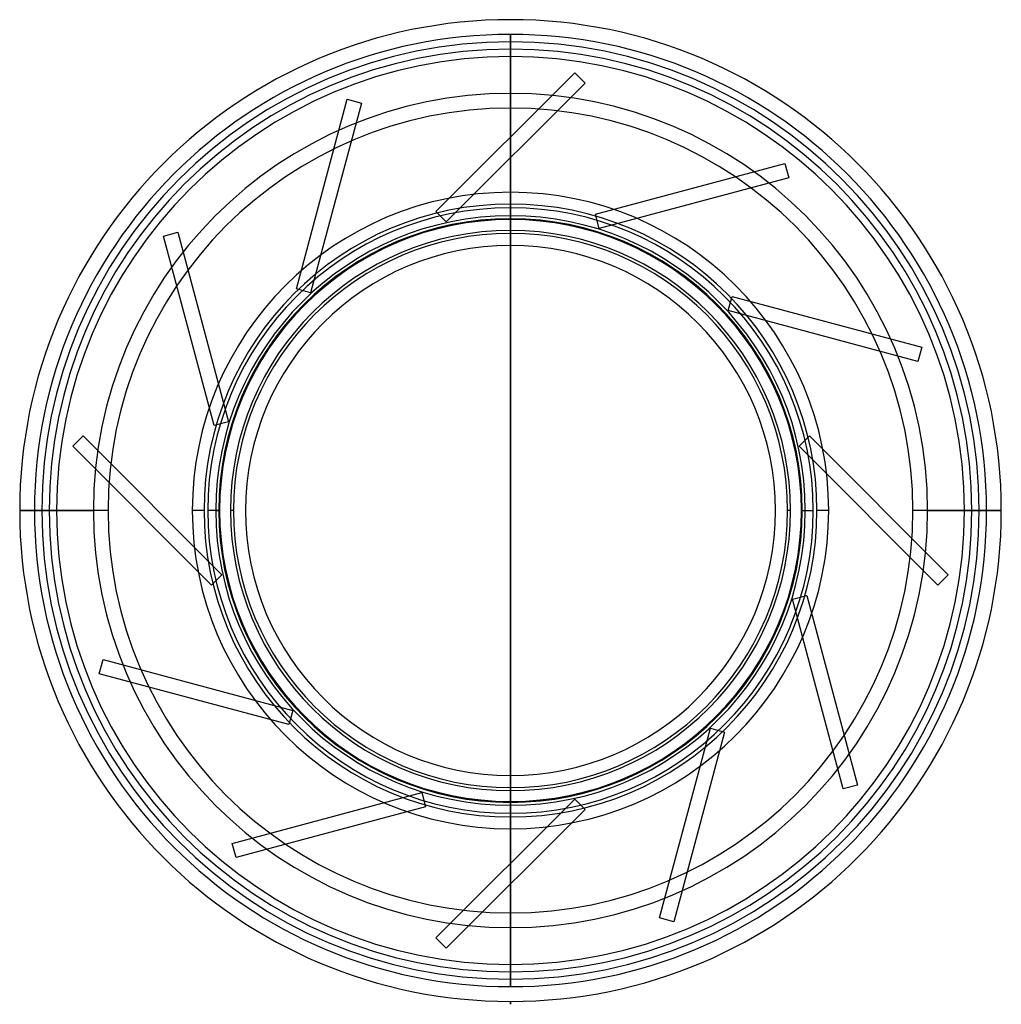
# Model space of a CAD drawing. Header units: millimetres. Extents: x -166 to 166, y -168 to 166.
import ezdxf

# ---------------------------------------------------------------- set-up
doc = ezdxf.new("R2010")
doc.units = ezdxf.units.MM
doc.layers.add('MAIN-1', color=7, linetype='Continuous')
doc.layers.add('MAIN-2', color=7, linetype='Continuous')

msp = doc.modelspace()

# ---------------------------------------------------------------- linework, layer by layer
at = {"layer": 'MAIN-1'}
for p, q in [((0, 100), (0, 159)), ((0, -89.9), (0, 89.9)), ((0, -89.9), (0, 89.9)), ((0, -89.9), (0, 89.9)), ((99, 0), (100, 0)), ((166.5, 0), (159, 0)), ((-159, 0), (-166.5, 0)), ((-100, 0), (-99, 0)), ((0, -159), (0, -100)), ((0, -167.5), (0, -166.5)), ((0, -167.5), (0, -166.5)), ((0, -167.5), (0, -166.5)), ((0, -167.5), (0, -167.5)), ((0, -167.5), (0, -167.5))]:
    msp.add_line(p, q, dxfattribs=at)
for radius, start, end in [(166.5, 90, 180), (166.5, 0, 90), (159, 90, 180), (159, 0, 90), (100, 90, 180), (99, 90, 270), (100, 0, 90), (99, 270, 90), (94, 90, 270), (94, 270, 90), (89.9, 0, 180), (166.5, 180, 270), (159, 180, 270), (100, 180, 270), (89.9, 180, 0), (166.5, 270, 0), (100, 270, 0), (159, 270, 0)]:
    msp.add_arc((0, 0), radius, start, end, dxfattribs=at)
at = {"layer": 'MAIN-2'}
for p, q in [((0, 166.5), (0, 166.5)), ((0, 161.5), (0, 161.5)), ((0, 161.5), (0, 161.5)), ((0, 161.5), (0, 126.74)), ((0, 126.74), (0, 161.5)), ((0, 126.74), (0, 161.5)), ((0, 126.73), (0, 161.5)), ((0, 154), (0, 95)), ((-25.31, 101.42), (21.78, 148.51)), ((21.78, 148.51), (25.31, 144.98)), ((21.78, 148.51), (21.78, 148.51)), ((25.31, 144.98), (-21.78, 97.89)), ((25.31, 144.98), (25.31, 144.98)), ((-72.63, 75.18), (-55.4, 139.51)), ((-50.57, 138.21), (-67.8, 73.88)), ((-55.4, 139.51), (-50.57, 138.21)), ((-55.4, 139.51), (-55.4, 139.51)), ((-50.57, 138.21), (-50.57, 138.21)), ((0, 89.9), (0, 119.67)), ((0, 119.66), (0, -119.66)), ((0, 89.9), (0, 119.66)), ((0, 89.9), (0, 119.66)), ((28.79, 100.49), (93.12, 117.73)), ((93.12, 117.73), (94.41, 112.9)), ((93.12, 117.73), (93.12, 117.73)), ((94.41, 112.9), (30.08, 95.66)), ((94.41, 112.9), (94.41, 112.9)), ((-21.78, 97.89), (-25.31, 101.42)), ((-25.31, 101.42), (-25.31, 101.42)), ((30.08, 95.66), (28.79, 100.49)), ((28.79, 100.49), (28.79, 100.49)), ((-21.78, 97.89), (-21.78, 97.89)), ((0, 99), (0, 99)), ((0, 99), (0, 99)), ((-117.73, 93.12), (-112.9, 94.41)), ((-112.9, 94.41), (-95.66, 30.08)), ((-112.9, 94.41), (-112.9, 94.41)), ((0, 94), (0, 94)), ((0, 94), (0, 94)), ((30.08, 95.66), (30.08, 95.66)), ((-100.49, 28.79), (-117.73, 93.12)), ((-117.73, 93.12), (-117.73, 93.12)), ((-67.8, 73.88), (-72.63, 75.18)), ((-72.63, 75.18), (-72.63, 75.18)), ((-67.8, 73.88), (-67.8, 73.88)), ((73.88, 67.8), (75.18, 72.63)), ((75.18, 72.63), (139.51, 55.4)), ((75.18, 72.63), (75.18, 72.63)), ((138.21, 50.57), (73.88, 67.8)), ((73.88, 67.8), (73.88, 67.8)), ((139.51, 55.4), (138.21, 50.57)), ((139.51, 55.4), (139.51, 55.4)), ((138.21, 50.57), (138.21, 50.57)), ((-95.66, 30.08), (-100.49, 28.79)), ((-95.66, 30.08), (-95.66, 30.08)), ((-100.49, 28.79), (-100.49, 28.79)), ((-148.51, 21.78), (-144.98, 25.31)), ((-144.98, 25.31), (-97.89, -21.78)), ((-144.98, 25.31), (-144.98, 25.31)), ((97.89, 21.78), (101.42, 25.31)), ((101.42, 25.31), (148.51, -21.78)), ((101.42, 25.31), (101.42, 25.31)), ((-101.42, -25.31), (-148.51, 21.78)), ((-148.51, 21.78), (-148.51, 21.78)), ((144.98, -25.31), (97.89, 21.78)), ((97.89, 21.78), (97.89, 21.78)), ((-156.5, 0), (-156.5, 0)), ((-89.9, 0), (-89.9, 0)), ((89.9, 0), (89.9, 0)), ((95, 0), (94, 0)), ((98.7, 0), (102.7, 0)), ((107.95, 0), (103.95, 0)), ((161.5, 0), (136.5, 0)), ((141.5, 0), (166.5, 0)), ((154, 0), (161.5, 0)), ((156.5, 0), (156.5, 0)), ((-166.5, 0), (-141.5, 0)), ((-136.5, 0), (-161.5, 0)), ((-161.5, 0), (-154, 0)), ((-156.5, 0), (-156.5, 0)), ((-103.95, 0), (-107.95, 0)), ((-98.7, 0), (-102.7, 0)), ((-94, 0), (-95, 0)), ((-89.9, 0), (-89.9, 0)), ((89.9, 0), (89.9, 0)), ((156.5, 0), (156.5, 0)), ((-97.89, -21.78), (-101.42, -25.31)), ((-97.89, -21.78), (-97.89, -21.78)), ((148.51, -21.78), (144.98, -25.31)), ((148.51, -21.78), (148.51, -21.78)), ((-101.42, -25.31), (-101.42, -25.31)), ((144.98, -25.31), (144.98, -25.31)), ((95.66, -30.08), (100.49, -28.79)), ((100.49, -28.79), (117.73, -93.12)), ((100.49, -28.79), (100.49, -28.79)), ((112.9, -94.41), (95.66, -30.08)), ((95.66, -30.08), (95.66, -30.08)), ((-139.51, -55.4), (-138.21, -50.57)), ((-138.21, -50.57), (-73.88, -67.8)), ((-138.21, -50.57), (-138.21, -50.57)), ((-75.18, -72.63), (-139.51, -55.4)), ((-139.51, -55.4), (-139.51, -55.4)), ((-73.88, -67.8), (-75.18, -72.63)), ((-73.88, -67.8), (-73.88, -67.8)), ((-75.18, -72.63), (-75.18, -72.63)), ((50.57, -138.21), (67.8, -73.88)), ((72.63, -75.18), (55.4, -139.51)), ((67.8, -73.88), (72.63, -75.18)), ((67.8, -73.88), (67.8, -73.88)), ((72.63, -75.18), (72.63, -75.18)), ((0, -119.66), (0, -89.9)), ((0, -119.66), (0, -89.9)), ((0, -119.67), (0, -89.9)), ((117.73, -93.12), (112.9, -94.41)), ((117.73, -93.12), (117.73, -93.12)), ((-94.41, -112.9), (-30.08, -95.66)), ((-30.08, -95.66), (-28.79, -100.49)), ((-30.08, -95.66), (-30.08, -95.66)), ((0, -94), (0, -94)), ((0, -94), (0, -94)), ((0, -95), (0, -154)), ((112.9, -94.41), (112.9, -94.41)), ((-25.31, -144.98), (21.78, -97.89)), ((0, -99), (0, -99)), ((0, -99), (0, -99)), ((21.78, -97.89), (25.31, -101.42)), ((21.78, -97.89), (21.78, -97.89)), ((-28.79, -100.49), (-93.12, -117.73)), ((-28.79, -100.49), (-28.79, -100.49)), ((25.31, -101.42), (-21.78, -148.51)), ((25.31, -101.42), (25.31, -101.42)), ((-93.12, -117.73), (-94.41, -112.9)), ((-94.41, -112.9), (-94.41, -112.9)), ((-93.12, -117.73), (-93.12, -117.73)), ((0, -161.5), (0, -126.73)), ((0, -126.74), (0, -161.5)), ((0, -161.5), (0, -126.74)), ((0, -161.5), (0, -126.74)), ((55.4, -139.51), (50.57, -138.21)), ((50.57, -138.21), (50.57, -138.21)), ((55.4, -139.51), (55.4, -139.51)), ((-21.78, -148.51), (-25.31, -144.98)), ((-25.31, -144.98), (-25.31, -144.98)), ((-21.78, -148.51), (-21.78, -148.51)), ((0, -161.5), (0, -161.5)), ((0, -161.5), (0, -161.5)), ((0, -166.5), (0, -166.5)), ((0, -166.5), (0, -166.5)), ((0, -166.5), (0, -167.5))]:
    msp.add_line(p, q, dxfattribs=at)
for radius, start, end in [(161.5, 90, 180), (161.5, 0, 90), (156.5, 0, 180), (154, 90, 180), (154, 0, 90), (141.5, 0, 180), (136.5, 0, 180), (107.95, 90, 180), (107.95, 0, 90), (103.95, 90, 180), (103.95, 0, 90), (102.7, 90, 180), (102.7, 0, 90), (98.7, 90, 180), (98.7, 0, 90), (95, 90, 180), (95, 0, 90), (161.5, 180, 270), (156.5, 180, 0), (154, 180, 270), (141.5, 180, 0), (136.5, 180, 0), (107.95, 180, 0), (103.95, 180, 0), (102.7, 180, 0), (98.7, 180, 0), (95, 180, 270), (154, 270, 0), (95, 270, 0), (161.5, 270, 0)]:
    msp.add_arc((0, 0), radius, start, end, dxfattribs=at)

doc.saveas('drawing.dxf')
